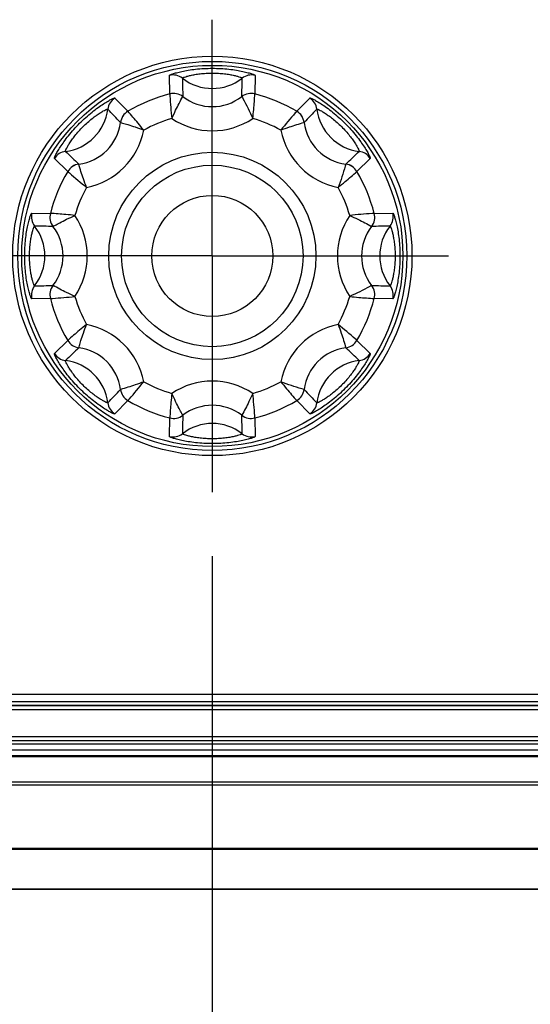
# Model space of a CAD drawing. Header units: inches. Extents: x 0 to 34, y 0 to 22.
# Tile 25 of 136: x 9.6 to 10.1, y 4.4 to 5.4. Entities that reach past the tile are written whole.
import ezdxf

# ---------------------------------------------------------------- set-up
doc = ezdxf.new("R2010")
doc.units = ezdxf.units.IN
doc.header["$LTSCALE"] = 1.87
doc.header["$MEASUREMENT"] = 0
doc.linetypes.add('CENTER', pattern=[0.6, 0.375, -0.075, 0.075, -0.075])
doc.layers.get('0').update_dxf_attribs({"linetype": 'CONTINUOUS'})
doc.layers.add('02___PRT_ALL_AXES', color=7, linetype='CONTINUOUS')
doc.layers.add('DIMENSIONS', color=7, linetype='CONTINUOUS')
doc.styles.get("Standard").update_dxf_attribs({"font": 'txt', "width": 0.8})
doc.dimstyles.new('DIMSTYLE_3', dxfattribs={"dimtxt": 0.125, "dimasz": 0.18, "dimexe": 0.125, "dimexo": 0.0625, "dimgap": 0.03125, "dimtad": 0, "dimtih": 1, "dimtoh": 1, "dimdec": 3, "dimlfac": 1.333333, "dimzin": 4, "dimdsep": 46, "dimtxsty": 'STANDARD', "dimblk": '_FILLED', "dimblk1": '_FILLED', "dimblk2": '_FILLED', "dimcen": 0.09, "dimadec": 0, "dimazin": 0, "dimtp": 0.001, "dimtm": 0.001, "dimtfac": 1, "dimtdec": 3, "dimtofl": 0, "dimtmove": 0, "dimatfit": 3, "dimldrblk": '_FILLED', "dimfxl": 1, "dimtolj": 1, "dimtzin": 4, "dimarcsym": 0})

# ---------------------------------------------------------------- blocks, each defined once
blk = doc.blocks.new('*D18')
at = {"layer": 'DIMENSIONS', "color": 2, "linetype": 'CONTINUOUS'}
blk.add_line((12.30892, 5.0709), (12.30892, 3.56783), dxfattribs=at)
at = {"layer": 'DIMENSIONS', "color": 2, "linetype": 'CONTINUOUS', "insert": (12.24642, 3.50533), "char_height": 0.125, "width": 1.425, "attachment_point": 3, "rotation": 90, "line_spacing_factor": 0.9}
blk.add_mtext('8.673{\\Ftxt.shx;\\W1.000000;\\H0.125000; }[220.29]', dxfattribs=at)
blk = doc.blocks.new('_FILLED')
at = {"color": 0, "linetype": 'BYBLOCK'}
blk.add_solid([(0, 0), (-1, 0.1736), (-1, -0.1736)], dxfattribs=at)
blk = doc.blocks.new('*D19')
at = {"layer": 'DIMENSIONS', "color": 2, "linetype": 'CONTINUOUS'}
blk.add_line((12.87142, 5.0709), (12.87142, 3.56783), dxfattribs=at)
at = {"layer": 'DIMENSIONS', "color": 2, "linetype": 'CONTINUOUS', "insert": (12.80892, 3.50533), "char_height": 0.125, "width": 1.425, "attachment_point": 3, "rotation": 90, "line_spacing_factor": 0.9}
blk.add_mtext('9.423{\\Ftxt.shx;\\W1.000000;\\H0.125000; }[239.34]', dxfattribs=at)
blk = doc.blocks.new('*D20')
at = {"layer": 'DIMENSIONS', "color": 2, "linetype": 'CONTINUOUS'}
blk.add_line((13.43392, 5.0709), (13.43392, 3.56783), dxfattribs=at)
at = {"layer": 'DIMENSIONS', "color": 2, "linetype": 'CONTINUOUS', "insert": (13.37142, 3.50533), "char_height": 0.125, "width": 1.525, "attachment_point": 3, "rotation": 90, "line_spacing_factor": 0.9}
blk.add_mtext('10.173{\\Ftxt.shx;\\W1.000000;\\H0.125000; }[258.39]', dxfattribs=at)
blk = doc.blocks.new('*D21')
at = {"layer": 'DIMENSIONS', "color": 2, "linetype": 'CONTINUOUS'}
blk.add_line((13.99642, 5.0709), (13.99642, 3.56783), dxfattribs=at)
at = {"layer": 'DIMENSIONS', "color": 2, "linetype": 'CONTINUOUS', "insert": (13.93392, 3.50533), "char_height": 0.125, "width": 1.525, "attachment_point": 3, "rotation": 90, "line_spacing_factor": 0.9}
blk.add_mtext('10.923{\\Ftxt.shx;\\W1.000000;\\H0.125000; }[277.44]', dxfattribs=at)
blk = doc.blocks.new('*D22')
at = {"layer": 'DIMENSIONS', "color": 2, "linetype": 'CONTINUOUS'}
blk.add_line((14.80417, 4.76097), (14.80417, 3.56783), dxfattribs=at)
at = {"layer": 'DIMENSIONS', "color": 2, "linetype": 'CONTINUOUS', "insert": (14.74167, 3.50533), "char_height": 0.125, "width": 1.425, "attachment_point": 3, "rotation": 90, "line_spacing_factor": 0.9}
blk.add_mtext('12.000{\\Ftxt.shx;\\W1.000000;\\H0.125000; }[304.8]', dxfattribs=at)
blk = doc.blocks.new('*D38')
at = {"layer": 'DIMENSIONS', "color": 2, "linetype": 'CONTINUOUS'}
blk.add_line((9.77992, 4.86641), (9.77992, 3.56783), dxfattribs=at)
at = {"layer": 'DIMENSIONS', "color": 2, "linetype": 'CONTINUOUS', "insert": (9.71742, 3.50533), "char_height": 0.125, "width": 1.425, "attachment_point": 3, "rotation": 90, "line_spacing_factor": 0.9}
blk.add_mtext('5.301{\\Ftxt.shx;\\W1.000000;\\H0.125000; }[134.65]', dxfattribs=at)
blk = doc.blocks.new('*D39')
at = {"layer": 'DIMENSIONS', "color": 2, "linetype": 'CONTINUOUS'}
blk.add_line((10.34242, 4.86641), (10.34242, 3.56783), dxfattribs=at)
at = {"layer": 'DIMENSIONS', "color": 2, "linetype": 'CONTINUOUS', "insert": (10.27992, 3.50533), "char_height": 0.125, "width": 1.325, "attachment_point": 3, "rotation": 90, "line_spacing_factor": 0.9}
blk.add_mtext('6.051{\\Ftxt.shx;\\W1.000000;\\H0.125000; }[153.7]', dxfattribs=at)
blk = doc.blocks.new('*D40')
at = {"layer": 'DIMENSIONS', "color": 2, "linetype": 'CONTINUOUS'}
blk.add_line((10.90492, 4.86641), (10.90492, 3.56783), dxfattribs=at)
at = {"layer": 'DIMENSIONS', "color": 2, "linetype": 'CONTINUOUS', "insert": (10.84242, 3.50533), "char_height": 0.125, "width": 1.425, "attachment_point": 3, "rotation": 90, "line_spacing_factor": 0.9}
blk.add_mtext('6.801{\\Ftxt.shx;\\W1.000000;\\H0.125000; }[172.75]', dxfattribs=at)
blk = doc.blocks.new('*D41')
at = {"layer": 'DIMENSIONS', "color": 2, "linetype": 'CONTINUOUS'}
blk.add_line((11.46742, 4.86641), (11.46742, 3.56783), dxfattribs=at)
at = {"layer": 'DIMENSIONS', "color": 2, "linetype": 'CONTINUOUS', "insert": (11.40492, 3.50533), "char_height": 0.125, "width": 1.325, "attachment_point": 3, "rotation": 90, "line_spacing_factor": 0.9}
blk.add_mtext('7.551{\\Ftxt.shx;\\W1.000000;\\H0.125000; }[191.8]', dxfattribs=at)

msp = doc.modelspace()

# ---------------------------------------------------------------- linework, layer by layer
at = {"color": 7, "linetype": 'CONTINUOUS'}
for p, q in [((9.73839, 5.31756), (9.73822, 5.33573)), ((9.82163, 5.33573), (9.82145, 5.31756)), ((9.68478, 5.3136), (9.69751, 5.30062)), ((9.80871, 5.31499), (9.80871, 5.31498)), ((9.86234, 5.30062), (9.87507, 5.3136)), ((9.63877, 5.24189), (9.62579, 5.25462)), ((9.91025, 5.24908), (9.91024, 5.24907)), ((9.93405, 5.25462), (9.92107, 5.24189)), ((9.60366, 5.20118), (9.62184, 5.201)), ((9.93801, 5.201), (9.95619, 5.20118)), ((9.93544, 5.13068), (9.93543, 5.13068)), ((9.62184, 5.11794), (9.60366, 5.11777)), ((9.95619, 5.11777), (9.93801, 5.11794)), ((9.62579, 5.06433), (9.63877, 5.07706)), ((9.92107, 5.07706), (9.93405, 5.06433)), ((9.86953, 5.02915), (9.86953, 5.02915)), ((9.69751, 5.01832), (9.68478, 5.00534)), ((9.87507, 5.00534), (9.86234, 5.01832)), ((9.73822, 4.98321), (9.73839, 5.00139)), ((9.82145, 5.00139), (9.82163, 4.98321)), ((6.20542, 4.73197), (14.40292, 4.73197)), ((14.40292, 4.72441), (6.20542, 4.72441)), ((14.40292, 4.72066), (6.20542, 4.72066)), ((14.40292, 4.72035), (6.20542, 4.72035)), ((14.40292, 4.7166), (6.20542, 4.7166)), ((6.20582, 4.69041), (14.40253, 4.69041)), ((14.40294, 4.68319), (6.2054, 4.68319)), ((6.20582, 4.68667), (14.40253, 4.68667)), ((14.40294, 4.67721), (6.2054, 4.67721)), ((6.20917, 4.67197), (14.39917, 4.67197)), ((6.20917, 4.67087), (14.39917, 4.67087)), ((14.39917, 4.6458), (6.20917, 4.6458)), ((14.39917, 4.64308), (6.20917, 4.64308)), ((5.80798, 4.5816), (14.80037, 4.5816)), ((6.10417, 4.58056), (14.50417, 4.58056)), ((14.7593, 4.54125), (5.84904, 4.54125)), ((14.50417, 4.54168), (6.10417, 4.54168))]:
    msp.add_line(p, q, dxfattribs=at)
for radius in [0.18987, 0.10113, 0.08858, 0.05906]:
    msp.add_circle((9.77992, 5.15947), radius, dxfattribs=at)
for centre, radius, start, end in [((9.74161, 5.32136), 0.01477, 51.87864, 103.29425), ((9.77992, 5.37018), 0.04728, 231.88016, 308.11984), ((13.89442, 5.41639), 4.14453, 181.15314, 181.40189), ((5.66547, 5.41639), 4.14449, 358.59811, 358.84686), ((9.81823, 5.32136), 0.01477, 76.70575, 128.12136), ((9.69254, 5.30103), 0.01477, 121.70575, 173.12136), ((9.77992, 5.15947), 0.16345, 104.71986, 120.28014), ((9.74213, 5.30326), 0.01478, 52.48951, 104.66074), ((9.74214, 5.30327), 0.01478, 52.50009, 104.69426), ((9.77992, 5.35235), 0.04716, 232.38276, 307.61725), ((9.81772, 5.30325), 0.01479, 75.37042, 127.49851), ((9.81771, 5.30327), 0.01478, 75.30574, 127.49991), ((9.77992, 5.15947), 0.16345, 59.71986, 75.28014), ((9.8673, 5.30103), 0.01477, 6.87864, 58.29425), ((9.63093, 5.30846), 0.04728, 276.88017, 353.11983), ((6.68877, 2.43166), 4.14465, 43.59811, 43.84685), ((9.70496, 5.28787), 0.01478, 120.30578, 172.49988), ((9.70497, 5.28787), 0.01478, 120.33926, 172.51057), ((9.85487, 5.28787), 0.01478, 7.48953, 59.66074), ((9.85488, 5.28787), 0.01478, 7.50009, 59.69426), ((12.87098, 2.43175), 4.14453, 136.15314, 136.40189), ((9.92892, 5.30846), 0.04728, 186.88016, 263.11984), ((9.64354, 5.29586), 0.04716, 277.38277, 352.61724), ((9.77992, 5.15947), 0.13985, 106.40475, 118.59417), ((9.77992, 5.35239), 0.0708, 236.0883, 303.91481), ((9.77992, 5.15947), 0.13985, 61.40456, 73.59255), ((9.91631, 5.29586), 0.04716, 187.38276, 262.61725), ((9.64351, 5.29588), 0.0708, 281.09756, 348.91089), ((9.91634, 5.29588), 0.0708, 191.08901, 258.91173), ((9.63836, 5.24685), 0.01477, 96.87864, 148.29425), ((12.50781, 8.2507), 4.14476, 226.15315, 226.40189), ((7.0522, 8.25053), 4.14453, 313.59811, 313.84686), ((9.92148, 5.24685), 0.01477, 31.70575, 83.12136), ((9.65153, 5.23443), 0.01478, 97.50009, 149.69425), ((9.65153, 5.23442), 0.01478, 97.48953, 149.66074), ((9.90831, 5.23441), 0.01479, 30.3704, 82.49851), ((9.90832, 5.23443), 0.01478, 30.30574, 82.49991), ((9.77992, 5.15947), 0.16345, 149.71986, 165.28014), ((9.77992, 5.15947), 0.16345, 14.71986, 30.28014), ((9.77992, 5.15947), 0.13985, 151.40126, 163.59339), ((9.77992, 5.15947), 0.13985, 16.40025, 28.59368), ((9.61804, 5.19778), 0.01477, 166.70575, 218.12136), ((9.63613, 5.19726), 0.01478, 165.30578, 217.49988), ((9.63614, 5.19726), 0.01478, 165.33926, 217.51057), ((9.58701, 5.15947), 0.0708, 326.0999, 33.91318), ((9.97284, 5.15947), 0.0708, 146.09988, 213.91319), ((9.92371, 5.19726), 0.01478, 322.48951, 14.66074), ((9.92372, 5.19726), 0.01478, 322.50009, 14.69426), ((9.94181, 5.19778), 0.01477, 321.87864, 13.29425), ((9.52301, 1.04501), 4.14449, 88.59811, 88.84686), ((9.56922, 5.15947), 0.04728, 321.88017, 38.11983), ((9.58705, 5.15947), 0.04716, 322.38277, 37.61724), ((9.9728, 5.15947), 0.04716, 142.38276, 217.61725), ((10.03684, 1.04497), 4.14453, 91.15314, 91.40189), ((9.99063, 5.15947), 0.04728, 141.88016, 218.11984), ((9.61804, 5.12116), 0.01477, 141.87864, 193.29425), ((9.52301, 9.27397), 4.14453, 271.15314, 271.40189), ((9.63613, 5.12169), 0.01478, 142.50009, 194.69426), ((9.63614, 5.12168), 0.01478, 142.48951, 194.66074), ((9.9237, 5.12168), 0.01479, 345.37041, 37.49851), ((9.92372, 5.12169), 0.01478, 345.30574, 37.49991), ((10.03684, 9.27393), 4.14449, 268.59811, 268.84686), ((9.94181, 5.12116), 0.01477, 346.70575, 38.12136), ((9.77992, 5.15947), 0.16345, 194.71986, 210.28014), ((9.77992, 5.15947), 0.13985, 196.40025, 208.59366), ((9.77992, 5.15947), 0.13985, 331.40126, 343.59342), ((9.77992, 5.15947), 0.16345, 329.71986, 345.28014), ((9.64351, 5.02306), 0.0708, 11.08903, 78.91173), ((9.91633, 5.02306), 0.0708, 101.09754, 168.9109), ((9.65153, 5.08452), 0.01478, 210.33926, 262.51057), ((9.65153, 5.08451), 0.01478, 210.30578, 262.49988), ((9.90832, 5.08452), 0.01478, 277.48953, 329.66074), ((9.90832, 5.08451), 0.01478, 277.50009, 329.69425), ((9.63836, 5.07209), 0.01477, 211.70575, 263.12136), ((12.50765, 2.06841), 4.14453, 133.59811, 133.84686), ((9.64354, 5.02309), 0.04716, 7.38277, 82.61724), ((9.91631, 5.02309), 0.04716, 97.38276, 172.61725), ((7.05204, 2.06825), 4.14476, 46.15315, 46.40189), ((9.92148, 5.07209), 0.01477, 276.87864, 328.29425), ((9.63093, 5.01048), 0.04728, 6.88017, 83.11983), ((9.92892, 5.01048), 0.04728, 96.88016, 173.11984), ((9.77992, 5.15947), 0.13985, 241.40456, 253.59252), ((9.77992, 4.96656), 0.0708, 56.08832, 123.91479), ((9.77992, 5.15947), 0.13985, 286.40475, 298.59419), ((6.68887, 7.8872), 4.14453, 316.15314, 316.40189), ((9.70496, 5.03108), 0.01478, 187.50009, 239.69426), ((9.70497, 5.03108), 0.01478, 187.48953, 239.66074), ((9.85486, 5.03108), 0.01479, 300.3704, 352.49851), ((9.85488, 5.03108), 0.01478, 300.30574, 352.49991), ((12.87107, 7.88728), 4.14465, 223.59811, 223.84685), ((9.69254, 5.01791), 0.01477, 186.87864, 238.29425), ((9.77992, 5.15947), 0.16345, 239.71986, 255.28014), ((9.77992, 5.15947), 0.16345, 284.71986, 300.28014), ((9.8673, 5.01791), 0.01477, 301.70575, 353.12136), ((9.77992, 4.96659), 0.04716, 52.38277, 127.61724), ((9.74213, 5.01569), 0.01478, 255.33926, 307.51057), ((9.74214, 5.01568), 0.01478, 255.30578, 307.49988), ((13.89438, 4.90256), 4.14449, 178.59811, 178.84686), ((9.81771, 5.01569), 0.01478, 232.48951, 284.66074), ((5.66542, 4.90256), 4.14453, 1.15314, 1.40189), ((9.81771, 5.01568), 0.01478, 232.50009, 284.69426), ((9.77992, 4.94876), 0.04728, 51.88017, 128.11983), ((9.74161, 4.99759), 0.01477, 256.70575, 308.12136), ((9.81823, 4.99759), 0.01477, 231.87864, 283.29425)]:
    msp.add_arc(centre, radius, start, end, dxfattribs=at)
for points, knots in [([(9.73822, 5.33573), (9.73822, 5.33584), (9.73852, 5.33608), (9.73907, 5.33637), (9.74005, 5.33678), (9.74137, 5.33725), (9.74306, 5.33779), (9.74599, 5.33862), (9.75046, 5.33968), (9.75667, 5.34085), (9.76385, 5.34182), (9.77171, 5.34246), (9.77715, 5.34261), (9.77992, 5.34261)], [0, 0, 0, 0, 0.00729, 0.022849, 0.04724, 0.080395, 0.122095, 0.172034, 0.294931, 0.445018, 0.617006, 0.804457, 1, 1, 1, 1]), ([(9.77992, 5.34261), (9.7827, 5.34261), (9.78814, 5.34246), (9.796, 5.34182), (9.80317, 5.34085), (9.80939, 5.33968), (9.81385, 5.33862), (9.81678, 5.33779), (9.81847, 5.33725), (9.81979, 5.33678), (9.82077, 5.33637), (9.82132, 5.33608), (9.82163, 5.33584), (9.82163, 5.33573)], [0, 0, 0, 0, 0.19553, 0.383008, 0.555023, 0.705124, 0.828018, 0.877938, 0.919626, 0.952768, 0.977154, 0.992711, 1, 1, 1, 1]), ([(9.75073, 5.33298), (9.75073, 5.33305), (9.75092, 5.33322), (9.75128, 5.33343), (9.75192, 5.33371), (9.75322, 5.3342), (9.75548, 5.33489), (9.75889, 5.33574), (9.7632, 5.33659), (9.76828, 5.33731), (9.77394, 5.3378), (9.77789, 5.33791), (9.77992, 5.33791)], [0, 0, 0, 0, 0.007111, 0.021695, 0.044462, 0.075506, 0.162227, 0.280819, 0.429035, 0.602906, 0.796137, 1, 1, 1, 1]), ([(9.77992, 5.33791), (9.78195, 5.33791), (9.7859, 5.3378), (9.79157, 5.33731), (9.79665, 5.33659), (9.80096, 5.33574), (9.80437, 5.33489), (9.80663, 5.3342), (9.80793, 5.33371), (9.80856, 5.33343), (9.80893, 5.33322), (9.80911, 5.33305), (9.80911, 5.33298)], [0, 0, 0, 0, 0.203847, 0.397108, 0.571006, 0.719234, 0.837818, 0.92451, 0.955545, 0.978307, 0.99289, 1, 1, 1, 1]), ([(9.62579, 5.25462), (9.62572, 5.25469), (9.62577, 5.25507), (9.62595, 5.25567), (9.62635, 5.25666), (9.62695, 5.25792), (9.62777, 5.2595), (9.62925, 5.26216), (9.63166, 5.26607), (9.63523, 5.27128), (9.63962, 5.27704), (9.64472, 5.28305), (9.65037, 5.28902), (9.65634, 5.29467), (9.66235, 5.29978), (9.66811, 5.30416), (9.67333, 5.30774), (9.67724, 5.31014), (9.6799, 5.31162), (9.68147, 5.31244), (9.68274, 5.31304), (9.68372, 5.31344), (9.68432, 5.31362), (9.6847, 5.31367), (9.68478, 5.3136)], [0, 0, 0, 0, 0.003645, 0.011429, 0.023627, 0.040206, 0.061055, 0.086018, 0.147451, 0.222478, 0.308473, 0.402222, 0.499994, 0.597766, 0.691513, 0.777511, 0.852546, 0.913987, 0.938954, 0.959805, 0.976385, 0.988578, 0.996359, 1, 1, 1, 1]), ([(9.73839, 5.31756), (9.73843, 5.31683), (9.7389, 5.30884), (9.73964, 5.30087), (9.74042, 5.29363)], [0, 0, 0, 0, 0.090452, 1, 1, 1, 1]), ([(9.74042, 5.29363), (9.74161, 5.29633), (9.74498, 5.30355), (9.74865, 5.31063), (9.75113, 5.31498)], [0, 0, 0, 0, 0.370628, 1, 1, 1, 1]), ([(9.75113, 5.31498), (9.75113, 5.31498), (9.75113, 5.31499), (9.75113, 5.31499), (9.75113, 5.31499)], [0, 0, 0, 0, 0.526258, 1, 1, 1, 1]), ([(9.80871, 5.31498), (9.80907, 5.31436), (9.81296, 5.30741), (9.81651, 5.30027), (9.81942, 5.29363)], [0, 0, 0, 0, 0.089773, 1, 1, 1, 1]), ([(9.81942, 5.29363), (9.81974, 5.29657), (9.82058, 5.30453), (9.82115, 5.31252), (9.82145, 5.31756)], [0, 0, 0, 0, 0.369602, 1, 1, 1, 1]), ([(9.87507, 5.3136), (9.87514, 5.31367), (9.87553, 5.31362), (9.87612, 5.31344), (9.87711, 5.31304), (9.87837, 5.31244), (9.87995, 5.31162), (9.88261, 5.31014), (9.88652, 5.30774), (9.89173, 5.30416), (9.89749, 5.29978), (9.9035, 5.29467), (9.90947, 5.28902), (9.91512, 5.28305), (9.92023, 5.27704), (9.92462, 5.27128), (9.92819, 5.26607), (9.93059, 5.26216), (9.93207, 5.2595), (9.93289, 5.25792), (9.93349, 5.25666), (9.93389, 5.25567), (9.93407, 5.25507), (9.93412, 5.25469), (9.93405, 5.25462)], [0, 0, 0, 0, 0.003645, 0.011429, 0.023627, 0.040206, 0.061055, 0.086018, 0.147451, 0.222478, 0.308473, 0.402221, 0.499993, 0.597765, 0.691513, 0.77751, 0.852546, 0.913987, 0.938954, 0.959805, 0.976385, 0.988578, 0.996359, 1, 1, 1, 1]), ([(9.63659, 5.26152), (9.63654, 5.26157), (9.63656, 5.26182), (9.63667, 5.26223), (9.63691, 5.26288), (9.63749, 5.26414), (9.63859, 5.26623), (9.64041, 5.26924), (9.64285, 5.27288), (9.64594, 5.27699), (9.6496, 5.28134), (9.6537, 5.28569), (9.65805, 5.2898), (9.66241, 5.29346), (9.66651, 5.29654), (9.67015, 5.29899), (9.67317, 5.3008), (9.67525, 5.30191), (9.67652, 5.30248), (9.67717, 5.30273), (9.67757, 5.30284), (9.67783, 5.30285), (9.67787, 5.3028)], [0, 0, 0, 0, 0.003557, 0.010854, 0.022243, 0.037771, 0.081135, 0.140424, 0.214518, 0.301448, 0.398079, 0.499993, 0.601907, 0.698536, 0.78547, 0.859573, 0.91887, 0.962239, 0.977767, 0.989152, 0.996446, 1, 1, 1, 1]), ([(9.71299, 5.28227), (9.71113, 5.28457), (9.7061, 5.2908), (9.70086, 5.29685), (9.69751, 5.30062)], [0, 0, 0, 0, 0.369633, 1, 1, 1, 1]), ([(9.86234, 5.30062), (9.86186, 5.30008), (9.85654, 5.2941), (9.85142, 5.28794), (9.84686, 5.28227)], [0, 0, 0, 0, 0.090452, 1, 1, 1, 1]), ([(9.88197, 5.3028), (9.88202, 5.30285), (9.88227, 5.30284), (9.88268, 5.30273), (9.88333, 5.30248), (9.88459, 5.30191), (9.88668, 5.3008), (9.88969, 5.29899), (9.89334, 5.29654), (9.89744, 5.29346), (9.90179, 5.2898), (9.90614, 5.28569), (9.91025, 5.28134), (9.91391, 5.27699), (9.91699, 5.27289), (9.91944, 5.26924), (9.92125, 5.26623), (9.92236, 5.26414), (9.92293, 5.26287), (9.92318, 5.26223), (9.92329, 5.26182), (9.9233, 5.26157), (9.92325, 5.26152)], [0, 0, 0, 0, 0.003557, 0.010854, 0.022243, 0.037771, 0.081135, 0.140424, 0.214518, 0.301447, 0.398078, 0.499992, 0.601906, 0.698535, 0.785469, 0.859573, 0.91887, 0.962239, 0.977767, 0.989152, 0.996446, 1, 1, 1, 1]), ([(9.69031, 5.2898), (9.69031, 5.2898), (9.69032, 5.28979), (9.69032, 5.28979), (9.69032, 5.28979)], [0, 0, 0, 0, 0.481115, 1, 1, 1, 1]), ([(9.69032, 5.28979), (9.69101, 5.28959), (9.69339, 5.28895), (9.69819, 5.28749), (9.70508, 5.28522), (9.71024, 5.28334), (9.71299, 5.28227)], [0, 0, 0, 0, 0.089761, 0.310631, 0.629405, 1, 1, 1, 1]), ([(9.84686, 5.28227), (9.84961, 5.28334), (9.85709, 5.28606), (9.86469, 5.28847), (9.86953, 5.28979)], [0, 0, 0, 0, 0.370628, 1, 1, 1, 1]), ([(9.86952, 5.28979), (9.86953, 5.28979), (9.86953, 5.28979), (9.86953, 5.2898), (9.86953, 5.2898)], [0, 0, 0, 0, 0.52626, 1, 1, 1, 1]), ([(9.6496, 5.24907), (9.6496, 5.24908), (9.6496, 5.24908), (9.6496, 5.24908), (9.6496, 5.24908)], [0, 0, 0, 0, 0.52626, 1, 1, 1, 1]), ([(9.65713, 5.22641), (9.65605, 5.22916), (9.65333, 5.23664), (9.65093, 5.24424), (9.6496, 5.24907)], [0, 0, 0, 0, 0.370628, 1, 1, 1, 1]), ([(9.91024, 5.24907), (9.91006, 5.24839), (9.90789, 5.24072), (9.90535, 5.23316), (9.90272, 5.22641)], [0, 0, 0, 0, 0.089772, 1, 1, 1, 1]), ([(9.63877, 5.24189), (9.63931, 5.24141), (9.64529, 5.23609), (9.65146, 5.23097), (9.65713, 5.22641)], [0, 0, 0, 0, 0.090452, 1, 1, 1, 1]), ([(9.90272, 5.22641), (9.90502, 5.22826), (9.91125, 5.23329), (9.9173, 5.23854), (9.92107, 5.24189)], [0, 0, 0, 0, 0.369602, 1, 1, 1, 1]), ([(9.60366, 5.11777), (9.60356, 5.11776), (9.60332, 5.11807), (9.60302, 5.11862), (9.60261, 5.1196), (9.60214, 5.12092), (9.6016, 5.12262), (9.60077, 5.12555), (9.59971, 5.13002), (9.59855, 5.13623), (9.59758, 5.14341), (9.59693, 5.15128), (9.59671, 5.1595), (9.59694, 5.16772), (9.59758, 5.17558), (9.59855, 5.18275), (9.59971, 5.18896), (9.60078, 5.19342), (9.60161, 5.19634), (9.60214, 5.19803), (9.60261, 5.19935), (9.60302, 5.20032), (9.60332, 5.20087), (9.60356, 5.20118), (9.60366, 5.20118)], [0, 0, 0, 0, 0.003647, 0.011431, 0.023635, 0.040222, 0.061086, 0.08607, 0.147556, 0.222643, 0.308693, 0.402484, 0.500293, 0.598092, 0.691859, 0.777856, 0.852837, 0.914184, 0.939099, 0.959903, 0.976439, 0.988603, 0.996365, 1, 1, 1, 1]), ([(9.64576, 5.19897), (9.64282, 5.19929), (9.63486, 5.20013), (9.62687, 5.2007), (9.62184, 5.201)], [0, 0, 0, 0, 0.369633, 1, 1, 1, 1]), ([(9.62441, 5.18826), (9.62504, 5.18861), (9.62719, 5.18984), (9.63161, 5.1922), (9.63808, 5.19547), (9.64306, 5.19779), (9.64576, 5.19897)], [0, 0, 0, 0, 0.089761, 0.310631, 0.629405, 1, 1, 1, 1]), ([(9.93801, 5.201), (9.93728, 5.20096), (9.92929, 5.20049), (9.92132, 5.19975), (9.91408, 5.19897)], [0, 0, 0, 0, 0.090452, 1, 1, 1, 1]), ([(9.91408, 5.19897), (9.91679, 5.19779), (9.924, 5.19442), (9.93108, 5.19074), (9.93543, 5.18826)], [0, 0, 0, 0, 0.370628, 1, 1, 1, 1]), ([(9.95619, 5.20118), (9.95629, 5.20118), (9.95653, 5.20087), (9.95682, 5.20032), (9.95723, 5.19934), (9.9577, 5.19802), (9.95824, 5.19633), (9.95907, 5.19339), (9.96014, 5.18893), (9.9613, 5.18271), (9.96227, 5.17553), (9.96291, 5.16767), (9.96314, 5.15945), (9.96291, 5.15123), (9.96226, 5.14337), (9.96129, 5.13619), (9.96013, 5.12998), (9.95907, 5.12553), (9.95824, 5.1226), (9.9577, 5.12091), (9.95723, 5.1196), (9.95682, 5.11862), (9.95653, 5.11807), (9.95629, 5.11776), (9.95619, 5.11777)], [0, 0, 0, 0, 0.003647, 0.011431, 0.023635, 0.040222, 0.061086, 0.08607, 0.147556, 0.222643, 0.308693, 0.402484, 0.500293, 0.598092, 0.691859, 0.777856, 0.852837, 0.914184, 0.939099, 0.959903, 0.976439, 0.988603, 0.996365, 1, 1, 1, 1]), ([(9.60641, 5.13028), (9.60634, 5.13028), (9.60617, 5.13047), (9.60597, 5.13083), (9.60568, 5.13147), (9.60519, 5.13277), (9.6045, 5.13503), (9.60365, 5.13844), (9.6028, 5.14275), (9.60208, 5.14784), (9.60159, 5.1535), (9.60142, 5.15949), (9.6016, 5.16547), (9.60209, 5.17114), (9.60281, 5.17622), (9.60365, 5.18052), (9.6045, 5.18393), (9.6052, 5.18618), (9.60568, 5.18748), (9.60597, 5.18811), (9.60617, 5.18847), (9.60634, 5.18866), (9.60641, 5.18866)], [0, 0, 0, 0, 0.003557, 0.010854, 0.022244, 0.037775, 0.08116, 0.14049, 0.21464, 0.301629, 0.398313, 0.500279, 0.602233, 0.698889, 0.785818, 0.859855, 0.919052, 0.962326, 0.977815, 0.989174, 0.996452, 1, 1, 1, 1]), ([(9.6244, 5.18826), (9.62441, 5.18826), (9.62441, 5.18826), (9.62441, 5.18826), (9.62441, 5.18826)], [0, 0, 0, 0, 0.481144, 1, 1, 1, 1]), ([(9.93543, 5.18826), (9.93543, 5.18826), (9.93544, 5.18826), (9.93544, 5.18826), (9.93544, 5.18826)], [0, 0, 0, 0, 0.526261, 1, 1, 1, 1]), ([(9.95343, 5.18866), (9.9535, 5.18866), (9.95367, 5.18847), (9.95388, 5.18811), (9.95416, 5.18748), (9.95465, 5.18617), (9.95534, 5.18392), (9.9562, 5.1805), (9.95704, 5.17619), (9.95776, 5.17111), (9.95825, 5.16544), (9.95842, 5.15946), (9.95825, 5.15347), (9.95776, 5.14781), (9.95704, 5.14273), (9.95619, 5.13842), (9.95534, 5.13502), (9.95465, 5.13276), (9.95416, 5.13146), (9.95388, 5.13083), (9.95367, 5.13047), (9.9535, 5.13028), (9.95343, 5.13028)], [0, 0, 0, 0, 0.003557, 0.010854, 0.022244, 0.037775, 0.08116, 0.14049, 0.21464, 0.301629, 0.398313, 0.500279, 0.602233, 0.698889, 0.785818, 0.859855, 0.919052, 0.962326, 0.977815, 0.989174, 0.996452, 1, 1, 1, 1]), ([(9.62441, 5.13068), (9.62441, 5.13068), (9.62441, 5.13068), (9.62441, 5.13068), (9.6244, 5.13068)], [0, 0, 0, 0, 0.526261, 1, 1, 1, 1]), ([(9.64576, 5.11997), (9.64306, 5.12116), (9.63584, 5.12453), (9.62877, 5.1282), (9.62441, 5.13068)], [0, 0, 0, 0, 0.370628, 1, 1, 1, 1]), ([(9.93543, 5.13068), (9.93481, 5.13033), (9.92786, 5.12644), (9.92072, 5.12288), (9.91408, 5.11997)], [0, 0, 0, 0, 0.089773, 1, 1, 1, 1]), ([(9.62184, 5.11794), (9.62256, 5.11798), (9.63055, 5.11845), (9.63853, 5.11919), (9.64576, 5.11997)], [0, 0, 0, 0, 0.090452, 1, 1, 1, 1]), ([(9.91408, 5.11997), (9.91702, 5.11965), (9.92498, 5.11881), (9.93297, 5.11824), (9.93801, 5.11794)], [0, 0, 0, 0, 0.369602, 1, 1, 1, 1]), ([(9.65713, 5.09254), (9.65482, 5.09068), (9.6486, 5.08565), (9.64255, 5.08041), (9.63877, 5.07706)], [0, 0, 0, 0, 0.369633, 1, 1, 1, 1]), ([(9.6496, 5.06987), (9.6498, 5.07055), (9.65045, 5.07294), (9.65191, 5.07774), (9.65418, 5.08463), (9.65605, 5.08979), (9.65713, 5.09254)], [0, 0, 0, 0, 0.089761, 0.310631, 0.629405, 1, 1, 1, 1]), ([(9.90272, 5.09254), (9.90379, 5.08979), (9.90651, 5.0823), (9.90892, 5.0747), (9.91024, 5.06987)], [0, 0, 0, 0, 0.370628, 1, 1, 1, 1]), ([(9.92107, 5.07706), (9.92053, 5.07754), (9.91455, 5.08286), (9.90839, 5.08797), (9.90272, 5.09254)], [0, 0, 0, 0, 0.090452, 1, 1, 1, 1]), ([(9.68478, 5.00534), (9.6847, 5.00527), (9.68432, 5.00532), (9.68372, 5.0055), (9.68274, 5.0059), (9.68147, 5.0065), (9.67989, 5.00732), (9.67724, 5.0088), (9.67333, 5.01121), (9.66811, 5.01478), (9.66235, 5.01917), (9.65634, 5.02427), (9.65037, 5.02992), (9.64472, 5.03589), (9.63962, 5.0419), (9.63523, 5.04766), (9.63166, 5.05288), (9.62925, 5.05679), (9.62777, 5.05944), (9.62695, 5.06102), (9.62635, 5.06229), (9.62595, 5.06327), (9.62577, 5.06387), (9.62572, 5.06425), (9.62579, 5.06433)], [0, 0, 0, 0, 0.003645, 0.011429, 0.023627, 0.040206, 0.061055, 0.086018, 0.147451, 0.222478, 0.308473, 0.402221, 0.499993, 0.597765, 0.691513, 0.77751, 0.852546, 0.913987, 0.938954, 0.959805, 0.976385, 0.988578, 0.996359, 1, 1, 1, 1]), ([(9.6496, 5.06986), (9.6496, 5.06986), (9.6496, 5.06987), (9.6496, 5.06987), (9.6496, 5.06987)], [0, 0, 0, 0, 0.481115, 1, 1, 1, 1]), ([(9.93405, 5.06433), (9.93412, 5.06425), (9.93407, 5.06387), (9.93389, 5.06327), (9.93349, 5.06229), (9.93289, 5.06102), (9.93207, 5.05944), (9.93059, 5.05679), (9.92819, 5.05288), (9.92462, 5.04766), (9.92023, 5.0419), (9.91513, 5.03589), (9.90947, 5.02992), (9.9035, 5.02427), (9.89749, 5.01917), (9.89173, 5.01478), (9.88652, 5.01121), (9.88261, 5.0088), (9.87995, 5.00732), (9.87837, 5.0065), (9.87711, 5.0059), (9.87612, 5.0055), (9.87552, 5.00532), (9.87514, 5.00527), (9.87507, 5.00534)], [0, 0, 0, 0, 0.003645, 0.011429, 0.023627, 0.040206, 0.061055, 0.086018, 0.147451, 0.222478, 0.308473, 0.402222, 0.499994, 0.597766, 0.691513, 0.777511, 0.852546, 0.913987, 0.938954, 0.959805, 0.976385, 0.988578, 0.996359, 1, 1, 1, 1]), ([(9.91024, 5.06987), (9.91024, 5.06987), (9.91025, 5.06987), (9.91025, 5.06986), (9.91025, 5.06986)], [0, 0, 0, 0, 0.52626, 1, 1, 1, 1]), ([(9.67787, 5.01614), (9.67783, 5.01609), (9.67757, 5.01611), (9.67717, 5.01622), (9.67652, 5.01646), (9.67525, 5.01704), (9.67317, 5.01814), (9.67015, 5.01996), (9.66651, 5.0224), (9.66241, 5.02549), (9.65806, 5.02914), (9.6537, 5.03325), (9.6496, 5.0376), (9.64594, 5.04196), (9.64285, 5.04606), (9.64041, 5.0497), (9.63859, 5.05272), (9.63749, 5.0548), (9.63691, 5.05607), (9.63667, 5.05672), (9.63656, 5.05712), (9.63654, 5.05737), (9.63659, 5.05742)], [0, 0, 0, 0, 0.003557, 0.010854, 0.022243, 0.037771, 0.081135, 0.140424, 0.214518, 0.301447, 0.398078, 0.499992, 0.601906, 0.698535, 0.785469, 0.859573, 0.91887, 0.962239, 0.977767, 0.989152, 0.996446, 1, 1, 1, 1]), ([(9.92325, 5.05742), (9.9233, 5.05737), (9.92329, 5.05712), (9.92318, 5.05672), (9.92293, 5.05607), (9.92236, 5.0548), (9.92125, 5.05272), (9.91944, 5.0497), (9.91699, 5.04606), (9.91391, 5.04196), (9.91025, 5.0376), (9.90614, 5.03325), (9.90179, 5.02915), (9.89744, 5.02549), (9.89334, 5.0224), (9.88969, 5.01996), (9.88668, 5.01814), (9.88459, 5.01704), (9.88333, 5.01646), (9.88268, 5.01622), (9.88227, 5.01611), (9.88202, 5.01609), (9.88197, 5.01614)], [0, 0, 0, 0, 0.003557, 0.010854, 0.022243, 0.037771, 0.081135, 0.140424, 0.214518, 0.301448, 0.398079, 0.499993, 0.601907, 0.698536, 0.78547, 0.859573, 0.91887, 0.962239, 0.977767, 0.989152, 0.996446, 1, 1, 1, 1]), ([(9.71299, 5.03668), (9.71024, 5.0356), (9.70275, 5.03288), (9.69515, 5.03048), (9.69032, 5.02915)], [0, 0, 0, 0, 0.370628, 1, 1, 1, 1]), ([(9.69751, 5.01832), (9.69799, 5.01886), (9.70331, 5.02484), (9.70842, 5.03101), (9.71299, 5.03668)], [0, 0, 0, 0, 0.090452, 1, 1, 1, 1]), ([(9.84686, 5.03668), (9.84871, 5.03437), (9.85375, 5.02815), (9.85899, 5.0221), (9.86234, 5.01832)], [0, 0, 0, 0, 0.369602, 1, 1, 1, 1]), ([(9.86953, 5.02915), (9.86884, 5.02934), (9.86117, 5.0315), (9.85361, 5.03404), (9.84686, 5.03668)], [0, 0, 0, 0, 0.089772, 1, 1, 1, 1]), ([(9.69032, 5.02915), (9.69032, 5.02915), (9.69032, 5.02915), (9.69031, 5.02915), (9.69031, 5.02915)], [0, 0, 0, 0, 0.52626, 1, 1, 1, 1]), ([(9.74042, 5.02531), (9.74011, 5.02237), (9.73926, 5.01441), (9.73869, 5.00642), (9.73839, 5.00139)], [0, 0, 0, 0, 0.369633, 1, 1, 1, 1]), ([(9.75113, 5.00396), (9.75079, 5.00459), (9.74955, 5.00673), (9.74719, 5.01116), (9.74393, 5.01763), (9.74161, 5.02261), (9.74042, 5.02531)], [0, 0, 0, 0, 0.089761, 0.310631, 0.629405, 1, 1, 1, 1]), ([(9.81942, 5.02531), (9.81824, 5.02261), (9.81487, 5.01539), (9.81119, 5.00832), (9.80871, 5.00396)], [0, 0, 0, 0, 0.370628, 1, 1, 1, 1]), ([(9.82145, 5.00139), (9.82141, 5.00211), (9.82094, 5.0101), (9.8202, 5.01807), (9.81942, 5.02531)], [0, 0, 0, 0, 0.090452, 1, 1, 1, 1]), ([(9.75113, 5.00395), (9.75113, 5.00396), (9.75113, 5.00396), (9.75113, 5.00396), (9.75113, 5.00396)], [0, 0, 0, 0, 0.481093, 1, 1, 1, 1]), ([(9.80872, 5.00396), (9.80871, 5.00396), (9.80871, 5.00396), (9.80871, 5.00396), (9.80871, 5.00395)], [0, 0, 0, 0, 0.526258, 1, 1, 1, 1]), ([(9.77992, 4.97634), (9.77715, 4.97634), (9.77171, 4.97648), (9.76385, 4.97713), (9.75667, 4.9781), (9.75046, 4.97926), (9.74599, 4.98032), (9.74306, 4.98115), (9.74137, 4.98169), (9.74005, 4.98216), (9.73907, 4.98257), (9.73852, 4.98287), (9.73822, 4.98311), (9.73822, 4.98321)], [0, 0, 0, 0, 0.19553, 0.383008, 0.555023, 0.705124, 0.828018, 0.877938, 0.919626, 0.952768, 0.977154, 0.992711, 1, 1, 1, 1]), ([(9.77992, 4.98103), (9.77789, 4.98103), (9.77394, 4.98114), (9.76828, 4.98163), (9.76319, 4.98236), (9.75889, 4.9832), (9.75547, 4.98405), (9.75322, 4.98474), (9.75192, 4.98523), (9.75128, 4.98552), (9.75092, 4.98572), (9.75073, 4.98589), (9.75073, 4.98596)], [0, 0, 0, 0, 0.203847, 0.397108, 0.571006, 0.719234, 0.837818, 0.92451, 0.955545, 0.978307, 0.99289, 1, 1, 1, 1]), ([(9.80911, 4.98596), (9.80911, 4.98589), (9.80893, 4.98572), (9.80856, 4.98552), (9.80793, 4.98523), (9.80663, 4.98474), (9.80437, 4.98405), (9.80096, 4.9832), (9.79665, 4.98236), (9.79157, 4.98163), (9.7859, 4.98114), (9.78195, 4.98103), (9.77992, 4.98103)], [0, 0, 0, 0, 0.007111, 0.021695, 0.044462, 0.075506, 0.162227, 0.280819, 0.429035, 0.602906, 0.796137, 1, 1, 1, 1]), ([(9.82163, 4.98321), (9.82163, 4.98311), (9.82132, 4.98287), (9.82077, 4.98257), (9.81979, 4.98216), (9.81847, 4.98169), (9.81678, 4.98115), (9.81385, 4.98032), (9.80939, 4.97926), (9.80317, 4.9781), (9.796, 4.97713), (9.78814, 4.97648), (9.7827, 4.97634), (9.77992, 4.97634)], [0, 0, 0, 0, 0.00729, 0.022849, 0.04724, 0.080395, 0.122095, 0.172034, 0.294931, 0.445018, 0.617006, 0.804457, 1, 1, 1, 1])]:
    msp.add_open_spline(points, degree=3, knots=knots, dxfattribs=at)
at = {"layer": '02___PRT_ALL_AXES', "color": 7, "linetype": 'CENTER'}
for q in [(9.77992, 5.39003), (9.54936, 5.15947), (10.01048, 5.15947), (9.77992, 4.92891)]:
    msp.add_line((9.77992, 5.15947), q, dxfattribs=at)
at = {"layer": '02___PRT_ALL_AXES', "color": 7, "linetype": 'CONTINUOUS'}
for radius in [0.19488, 0.18602]:
    msp.add_circle((9.77992, 5.15947), radius, dxfattribs=at)

# ---------------------------------------------------------------- dimensions: what is measured, and where the dimension line sits
at = {"layer": 'DIMENSIONS', "color": 2, "linetype": 'CONTINUOUS'}
for feature_location, offset, origin, picture, middle in [((12.30892, 5.0709), (0, -1.50306), (5.80417, 5.1334), '*D18', (12.30892, 2.79283)), ((12.87142, 5.0709), (0, -1.50306), (5.80417, 5.1334), '*D19', (12.87142, 2.79283)), ((13.43392, 5.0709), (0, -1.50306), (5.80417, 5.1334), '*D20', (13.43392, 2.74283)), ((13.99642, 5.0709), (0, -1.50306), (5.80417, 5.1334), '*D21', (13.99642, 2.74283)), ((9.77992, 4.86641), (0, -1.29858), (5.80417, 4.92891), '*D38', (9.77992, 2.79283)), ((10.34242, 4.86641), (0, -1.29858), (5.80417, 4.92891), '*D39', (10.34242, 2.84283)), ((10.90492, 4.86641), (0, -1.29858), (5.80417, 4.92891), '*D40', (10.90492, 2.79283)), ((11.46742, 4.86641), (0, -1.29858), (5.80417, 4.92891), '*D41', (11.46742, 2.84283)), ((14.80417, 4.76097), (0, -1.19314), (5.80417, 4.82347), '*D22', (14.80417, 2.79283))]:
    dim = msp.add_ordinate_dim(feature_location=feature_location, offset=offset, dtype=1, origin=origin, dimstyle='DIMSTYLE_3', dxfattribs=at)
    dim.commit()
    dim.dimension.update_dxf_attribs({"geometry": picture, "text_midpoint": middle})

doc.saveas('drawing.dxf')
